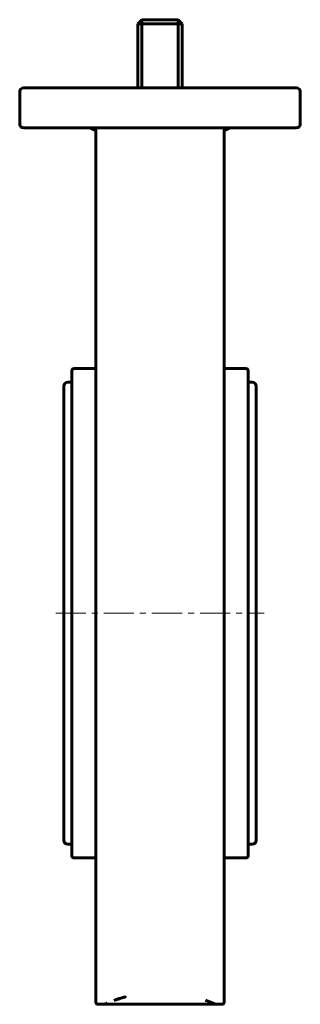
# Model space of a CAD drawing. Header units: millimetres. Extents: x -35 to 35, y -123 to 123.
import ezdxf

# ---------------------------------------------------------------- set-up
doc = ezdxf.new("R2010")
doc.units = ezdxf.units.MM
doc.linetypes.add('K5LT_AXLED', pattern=[12, 7.5, -1.5, 1.5, -1.5])
doc.linetypes.add('K5LT_BASIC', pattern=[0])
doc.layers.add('Системный слой (1)', color=7, linetype='Continuous', true_color=0x6c6c6c)

# ---------------------------------------------------------------- blocks, each defined once
blk = doc.blocks.new('U0')
at = {"layer": 'Системный слой (1)', "color": 143, "linetype": 'K5LT_BASIC', "lineweight": 60, "true_color": 0x33acca}
for p, q in [((13.86, -122.73), (13.81, -122.71)), ((13.89, -122.75), (13.86, -122.73)), ((13.9, -122.75), (13.89, -122.75))]:
    blk.add_line(p, q, dxfattribs=at)
blk = doc.blocks.new('U1')
at = {"layer": 'Системный слой (1)', "color": 143, "linetype": 'K5LT_BASIC', "lineweight": 60, "true_color": 0x33acca}
for p, q in [((-13.88, -122.75), (-13.89, -122.75)), ((-13.89, -122.75), (-13.89, -122.75)), ((-13.77, -122.7), (-13.88, -122.75)), ((-13.57, -122.61), (-13.77, -122.7)), ((-13.44, -122.56), (-13.57, -122.61)), ((-13.37, -122.52), (-13.44, -122.56)), ((-13.33, -122.51), (-13.37, -122.52)), ((-13.31, -122.5), (-13.33, -122.51)), ((-13.3, -122.49), (-13.31, -122.5)), ((-13.3, -122.49), (-13.29, -122.49)), ((-13.29, -122.49), (-13.3, -122.49)), ((-13.3, -122.49), (-13.3, -122.49)), ((-13.29, -122.49), (-13.29, -122.49)), ((-13.29, -122.49), (-13.29, -122.49)), ((-13.29, -122.49), (-13.29, -122.49)), ((-13.29, -122.49), (-13.29, -122.49)), ((-13.29, -122.49), (-13.29, -122.49)), ((-13.29, -122.49), (-13.29, -122.49)), ((-13.29, -122.49), (-13.29, -122.49)), ((-13.29, -122.49), (-13.29, -122.49))]:
    blk.add_line(p, q, dxfattribs=at)
blk = doc.blocks.new('U2')
at = {"layer": 'Системный слой (1)', "color": 143, "linetype": 'K5LT_BASIC', "lineweight": 60, "true_color": 0x33acca}
for p, q in [((24, 26.95), (24, 22.55)), ((24, 18.15), (24, -25.25))]:
    blk.add_line(p, q, dxfattribs=at)
blk = doc.blocks.new('U3')
at = {"layer": 'Системный слой (1)', "color": 143, "linetype": 'K5LT_BASIC', "lineweight": 60, "true_color": 0x33acca}
for p, q in [((-22, 32.35), (-23, 32.35)), ((23, 32.35), (22, 32.35))]:
    blk.add_line(p, q, dxfattribs=at)
blk = doc.blocks.new('U4')
at = {"layer": 'Системный слой (1)', "color": 143, "linetype": 'K5LT_BASIC', "lineweight": 60, "true_color": 0x33acca}
for p, q in [((24, -25.25), (24, 31.35)), ((24, -81.85), (24, -25.25))]:
    blk.add_line(p, q, dxfattribs=at)
blk = doc.blocks.new('U5')
at = {"layer": 'Системный слой (1)', "color": 143, "linetype": 'K5LT_BASIC', "lineweight": 60, "true_color": 0x33acca}
for p, q in [((-22, -82.85), (-23, -82.85)), ((23, -82.85), (22, -82.85))]:
    blk.add_line(p, q, dxfattribs=at)
blk = doc.blocks.new('U6')
at = {"layer": 'Системный слой (1)', "color": 143, "linetype": 'K5LT_BASIC', "lineweight": 60, "true_color": 0x33acca}
for p, q in [((22, -25.25), (22, 35.25)), ((22, -85.75), (22, -25.25))]:
    blk.add_line(p, q, dxfattribs=at)

msp = doc.modelspace()

# ---------------------------------------------------------------- linework, layer by layer
at = {"layer": 'Системный слой (1)', "color": 143, "linetype": 'K5LT_BASIC', "lineweight": 60, "true_color": 0x33acca}
for p, q in [((-4.5, 122.75), (-5.5, 121.75)), ((-5.5, 105.75), (-5.5, 121.75)), ((-4.5, 121.75), (-5.5, 121.75)), ((-4.5, 122.75), (4.5, 122.75)), ((-4.5, 122.75), (-4.5, 121.75)), ((-4.5, 121.75), (4.5, 121.75)), ((-4.5, 105.75), (-4.5, 121.75)), ((4.5, 122.75), (5.5, 121.75)), ((4.5, 122.75), (4.5, 121.75)), ((5.5, 121.75), (4.5, 121.75)), ((4.5, 105.75), (4.5, 121.75)), ((5.5, 105.75), (5.5, 121.75)), ((-33.27, 105.75), (-34, 105.75)), ((33.27, 105.75), (-33.27, 105.75)), ((34, 105.75), (33.27, 105.75)), ((-35, 104.75), (-35, 96.75)), ((35, 96.75), (35, 104.75)), ((-34, 95.75), (-33.27, 95.75)), ((-33.27, 95.75), (33.27, 95.75)), ((-16, 95.75), (-16, 51.72)), ((16, 51.72), (16, 95.75)), ((33.27, 95.75), (34, 95.75)), ((-16, 94.99), (-16, 68.75)), ((-16, 71.75), (-16, 68.75)), ((-16, 51.72), (-16, 50.47)), ((16, 50.47), (16, 51.72)), ((-16, 50.47), (-16, -122.25)), ((16, -122.25), (16, 50.47)), ((-22, 35.25), (-22, -85.75)), ((-21.5, 35.75), (-16, 35.75)), ((16, 35.75), (21.5, 35.75)), ((-24, 31.35), (-24, -81.85)), ((-24, 3.31), (-24, 26.95)), ((-21.5, -86.25), (-16, -86.25)), ((16, -86.25), (21.5, -86.25)), ((15.5, -122.75), (-15.5, -122.75)), ((-13.89, -122.75), (-13.91, -122.75)), ((-13.65, -122.75), (-13.89, -122.75)), ((-13.78, -122.75), (-13.78, -122.75))]:
    msp.add_line(p, q, dxfattribs=at)
at = {"layer": 'Системный слой (1)', "color": 30, "linetype": 'K5LT_AXLED', "lineweight": 18, "true_color": 0xff8000}
msp.add_line((-26, -25.25), (26, -25.25), dxfattribs=at)
at = {"layer": 'Системный слой (1)', "color": 143, "linetype": 'K5LT_BASIC', "lineweight": 60, "true_color": 0x33acca}
for centre, radius, start, end in [((-34, 104.75), 1, 90, 180), ((34, 104.75), 1, 0, 90), ((-34, 96.75), 1, 180, 270), ((-18, 92.75), 3, 48.1897, 90), ((18, 92.75), 3, 90, 131.8103), ((34, 96.75), 1, 270, 0), ((-21.5, 35.25), 0.5, 90, 180), ((21.5, 35.25), 0.5, 0, 90), ((-23, 31.35), 1, 90, 180), ((23, 31.35), 1, 0, 90), ((-23, -81.85), 1, 180, 270), ((23, -81.85), 1, 270, 0), ((-21.5, -85.75), 0.5, 180, 270), ((21.5, -85.75), 0.5, 270, 0), ((-15.5, -122.25), 0.5, 180, 270), ((15.5, -122.25), 0.5, 270, 0)]:
    msp.add_arc(centre, radius, start, end, dxfattribs=at)
for points, knots in [([(-11.33, -121.73), (-11.33, -121.73), (-11.32, -121.73), (-11.31, -121.73), (-11.31, -121.72), (-11.29, -121.72), (-11.26, -121.71), (-11.16, -121.68), (-10.83, -121.57), (-10.49, -121.45), (-9.91, -121.27), (-9.5, -121.14), (-9.01, -121), (-8.83, -120.94), (-8.75, -120.92), (-8.72, -120.91), (-8.7, -120.91), (-8.69, -120.9), (-8.69, -120.9), (-8.68, -120.9), (-8.68, -120.9), (-9.77, -121.19), (-10.63, -121.48), (-11.33, -121.73)], [0, 0, 0, 0, 0.090006, 0.138098, 0.186179, 0.234262, 0.474776, 1.052709, 2.839078, 9.773731, 9.822293, 16.821132, 19.18662, 20.101171, 20.53366, 20.77368, 20.821663, 20.869643, 20.917634, 21, 21, 21, 25, 25, 25, 25]), ([(11.32, -121.73), (11.47, -121.78), (11.69, -121.86), (11.95, -121.96), (12.13, -122.03), (12.3, -122.09), (12.46, -122.15), (12.61, -122.21), (12.86, -122.31), (13.07, -122.4), (13.25, -122.47), (13.33, -122.5), (13.4, -122.53), (13.45, -122.55), (13.47, -122.56)], [0, 0, 0, 0, 2.157478, 3.225747, 4.27465, 5.312836, 6.317572, 7.30032, 8.249046, 11.804868, 12.631911, 13.433724, 14.223117, 15, 15, 15, 15]), ([(13.81, -122.71), (13.8, -122.7), (13.78, -122.7), (13.75, -122.69), (13.73, -122.68), (13.7, -122.67), (13.65, -122.65), (13.59, -122.62), (13.48, -122.57), (13.35, -122.52), (13.25, -122.48), (13.2, -122.46), (13.17, -122.44), (13.13, -122.43), (13.11, -122.41), (13.08, -122.4), (13.07, -122.4), (13.07, -122.39), (13.06, -122.39), (13.06, -122.39), (13.06, -122.39), (13.06, -122.39), (13.06, -122.39), (13.06, -122.39), (13.06, -122.39), (13.06, -122.39), (13.06, -122.39)], [0, 0, 0, 0, 1.430786, 2.861351, 4.291973, 5.72277, 7.153717, 10.02078, 14.322491, 19.749987, 22.033479, 23.058156, 23.922602, 24.681157, 25.825732, 26.225831, 26.533827, 26.713739, 26.857156, 26.931003, 26.957687, 26.976656, 26.982237, 26.988077, 26.993737, 27, 27, 27, 27])]:
    msp.add_open_spline(points, degree=3, knots=knots, dxfattribs=at)

# ---------------------------------------------------------------- block references
at = {"layer": 'Системный слой (1)'}
for name in ['U6', 'U3', 'U4', 'U2', 'U5', 'U1', 'U0']:
    msp.add_blockref(name, (0, 0), dxfattribs=at)

doc.saveas('drawing.dxf')
